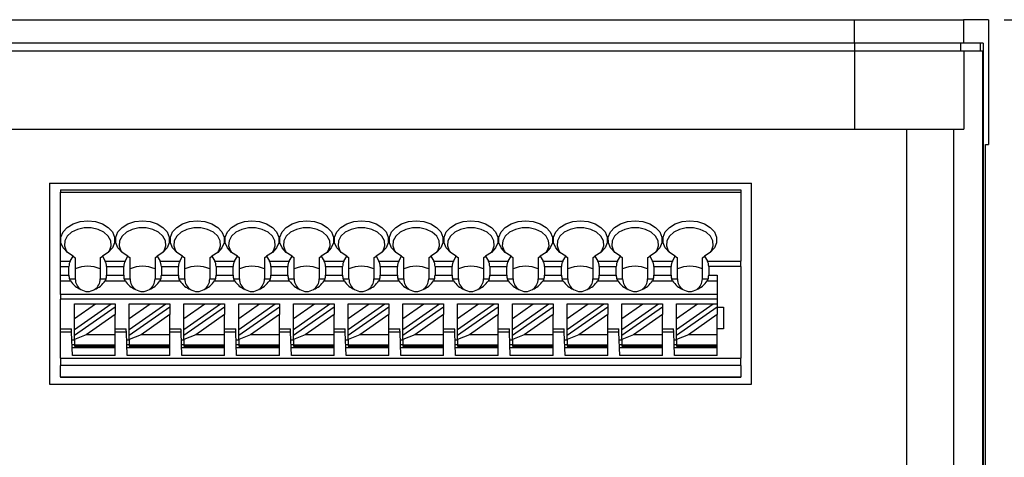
# Model space of a CAD drawing. Header units: millimetres. Extents: x 0 to 297, y 0 to 210.
# Tile 12 of 14: x 196 to 259, y 135 to 163. Entities that reach past the tile are written whole.
import ezdxf

# ---------------------------------------------------------------- set-up
doc = ezdxf.new("R2010")
doc.units = ezdxf.units.MM
doc.header["$PDSIZE"] = -1
doc.styles.get("Standard").update_dxf_attribs({"font": 'txt.shx', "bigfont": 'whgtxt.shx'})
doc.dimstyles.new('ISO-25', dxfattribs={"dimtxt": 2.5, "dimasz": 2.5, "dimexe": 1.25, "dimexo": 0.625, "dimtad": 1, "dimtxsty": 'Standard', "dimcen": 2.5, "dimadec": 0, "dimazin": 0, "dimtfac": 1, "dimtmove": 0, "dimatfit": 3, "dimfxl": 0, "dimarcsym": 0})

# ---------------------------------------------------------------- blocks, each defined once
blk = doc.blocks.new('*D22')
at = {"color": 8, "lineweight": -2}
for p, q in [((259.274, 162.665), (266.812, 162.665)), ((265.812, 160.665), (265.812, 112.665)), ((259.274, 110.665), (266.812, 110.665))]:
    blk.add_line(p, q, dxfattribs=at)
at = {"color": 8}
for points in [[(265.478, 160.665), (266.145, 160.665), (265.812, 162.665)], [(265.478, 112.665), (266.145, 112.665), (265.812, 110.665)]]:
    blk.add_solid(points, dxfattribs=at)
at = {"layer": 'Defpoints', "color": 0}
for p in [(258.274, 162.665), (258.274, 110.665), (265.812, 110.665)]:
    blk.add_point(p, dxfattribs=at)
at = {"color": 3, "insert": (263.812, 136.665), "char_height": 2, "attachment_point": 5, "rotation": 90}
blk.add_mtext('\\A1;52', dxfattribs=at)

msp = doc.modelspace()

# ---------------------------------------------------------------- linework, layer by layer
for p, q in [((190.2744, 162.6653), (249.7036, 162.6653)), ((249.7036, 161.1653), (249.7036, 162.6653)), ((249.7036, 162.6653), (256.6715, 162.6653)), ((256.6715, 162.6653), (256.6715, 161.1653)), ((258.2744, 162.6653), (256.6715, 162.6653)), ((258.2744, 162.6653), (258.2744, 154.6653)), ((249.7036, 161.1653), (190.2744, 161.1653)), ((190.2744, 160.6653), (249.7338, 160.6653)), ((256.6715, 161.1653), (249.7036, 161.1653)), ((249.7036, 161.1653), (249.7036, 160.6653)), ((249.7338, 155.6653), (249.7338, 160.6653)), ((249.7338, 160.6653), (256.7029, 160.6653)), ((256.4724, 161.1653), (256.4724, 160.6653)), ((257.9378, 161.1653), (256.6715, 161.1653)), ((256.7029, 160.6653), (256.7029, 155.6653)), ((256.7029, 160.6653), (257.897, 160.6653)), ((257.7369, 161.1653), (257.7369, 160.6653)), ((257.897, 160.6653), (257.897, 112.6653)), ((257.9378, 161.1653), (257.9378, 112.1653)), ((190.2744, 155.6653), (253.0441, 155.6653)), ((253.0441, 117.6653), (253.0441, 155.6653)), ((253.0441, 155.6653), (256.0308, 155.6653)), ((256.0308, 155.6653), (256.0308, 117.6653)), ((256.0308, 155.6653), (256.7029, 155.6653)), ((258.0821, 119.2653), (258.0821, 154.6653)), ((258.0821, 154.6653), (258.2744, 154.6653)), ((198.2244, 152.2003), (243.1244, 152.2003)), ((198.2244, 152.2003), (198.2244, 139.3303)), ((198.9244, 151.7653), (242.4244, 151.7653)), ((198.9244, 151.7653), (198.9244, 151.6188)), ((242.4244, 151.7653), (242.4244, 151.6188)), ((243.1244, 139.3303), (243.1244, 152.2003)), ((198.9244, 151.6188), (242.4244, 151.6188)), ((198.9244, 147.2117), (198.9244, 151.6188)), ((242.4244, 151.6188), (242.4244, 147.2117)), ((199.5548, 147.2117), (199.7411, 147.5345)), ((199.7411, 147.5345), (199.8744, 147.4212)), ((199.8744, 147.4212), (199.8744, 146.0653)), ((201.4744, 147.4212), (201.6076, 147.5345)), ((201.4744, 147.4212), (201.4744, 146.0653)), ((201.6076, 147.5345), (201.794, 147.2117)), ((203.0548, 147.2117), (203.2411, 147.5345)), ((203.2411, 147.5345), (203.3744, 147.4212)), ((203.3744, 146.0653), (203.3744, 147.4212)), ((204.9744, 147.4212), (205.1076, 147.5345)), ((204.9744, 147.4212), (204.9744, 146.0653)), ((205.1076, 147.5345), (205.294, 147.2117)), ((206.5548, 147.2117), (206.7411, 147.5345)), ((206.7411, 147.5345), (206.8744, 147.4212)), ((206.8744, 146.0653), (206.8744, 147.4212)), ((208.4744, 147.4212), (208.6076, 147.5345)), ((208.4744, 147.4212), (208.4744, 146.0653)), ((208.6076, 147.5345), (208.794, 147.2117)), ((210.0548, 147.2117), (210.2411, 147.5345)), ((210.2411, 147.5345), (210.3744, 147.4212)), ((210.3744, 146.0653), (210.3744, 147.4212)), ((211.9744, 147.4212), (212.1076, 147.5345)), ((211.9744, 147.4212), (211.9744, 146.0653)), ((212.1076, 147.5345), (212.294, 147.2117)), ((213.5548, 147.2117), (213.7411, 147.5345)), ((213.7411, 147.5345), (213.8744, 147.4212)), ((213.8744, 146.0653), (213.8744, 147.4212)), ((215.4744, 147.4212), (215.6076, 147.5345)), ((215.4744, 147.4212), (215.4744, 146.0653)), ((215.6076, 147.5345), (215.794, 147.2117)), ((217.0548, 147.2117), (217.2411, 147.5345)), ((217.2411, 147.5345), (217.3744, 147.4212)), ((217.3744, 146.0653), (217.3744, 147.4212)), ((218.9744, 147.4212), (219.1076, 147.5345)), ((218.9744, 147.4212), (218.9744, 146.0653)), ((219.1076, 147.5345), (219.294, 147.2117)), ((220.5548, 147.2117), (220.7411, 147.5345)), ((220.7411, 147.5345), (220.8744, 147.4212)), ((220.8744, 146.0653), (220.8744, 147.4212)), ((222.4744, 147.4212), (222.6076, 147.5345)), ((222.4744, 147.4212), (222.4744, 146.0653)), ((222.6076, 147.5345), (222.794, 147.2117)), ((224.0548, 147.2117), (224.2411, 147.5345)), ((224.2411, 147.5345), (224.3744, 147.4212)), ((224.3744, 146.0653), (224.3744, 147.4212)), ((225.9744, 147.4212), (226.1076, 147.5345)), ((225.9744, 147.4212), (225.9744, 146.0653)), ((226.1076, 147.5345), (226.294, 147.2117)), ((227.5548, 147.2117), (227.7411, 147.5345)), ((227.7411, 147.5345), (227.8744, 147.4212)), ((227.8744, 146.0653), (227.8744, 147.4212)), ((229.4744, 147.4212), (229.6076, 147.5345)), ((229.4744, 147.4212), (229.4744, 146.0653)), ((229.6076, 147.5345), (229.794, 147.2117)), ((231.0548, 147.2117), (231.2411, 147.5345)), ((231.2411, 147.5345), (231.3744, 147.4212)), ((231.3744, 146.0653), (231.3744, 147.4212)), ((232.9744, 147.4212), (233.1076, 147.5345)), ((232.9744, 147.4212), (232.9744, 146.0653)), ((233.1076, 147.5345), (233.294, 147.2117)), ((234.5548, 147.2117), (234.7411, 147.5345)), ((234.7411, 147.5345), (234.8744, 147.4212)), ((234.8744, 146.0653), (234.8744, 147.4212)), ((236.4744, 147.4212), (236.6076, 147.5345)), ((236.4744, 147.4212), (236.4744, 146.0653)), ((236.6076, 147.5345), (236.794, 147.2117)), ((238.0548, 147.2117), (238.2411, 147.5345)), ((238.2411, 147.5345), (238.3744, 147.4212)), ((238.3744, 146.0653), (238.3744, 147.4212)), ((239.9744, 147.4212), (240.1076, 147.5345)), ((239.9744, 146.0653), (239.9744, 147.4212)), ((240.1076, 147.5345), (240.294, 147.2117)), ((198.9244, 147.2117), (199.5548, 147.2117)), ((198.9244, 146.8582), (198.9244, 147.2117)), ((198.9244, 146.8582), (199.4702, 146.8582)), ((198.9244, 146.3042), (198.9244, 146.8582)), ((199.4702, 146.3042), (199.4702, 146.8582)), ((201.794, 147.2117), (203.0548, 147.2117)), ((201.8785, 146.8582), (201.8785, 146.3042)), ((201.8785, 146.8582), (202.9702, 146.8582)), ((202.9702, 146.3042), (202.9702, 146.8582)), ((205.294, 147.2117), (206.5548, 147.2117)), ((205.3785, 146.8582), (205.3785, 146.3042)), ((205.3785, 146.8582), (206.4702, 146.8582)), ((206.4702, 146.3042), (206.4702, 146.8582)), ((208.794, 147.2117), (210.0548, 147.2117)), ((208.8785, 146.8582), (208.8785, 146.3042)), ((208.8785, 146.8582), (209.9702, 146.8582)), ((209.9702, 146.3042), (209.9702, 146.8582)), ((212.294, 147.2117), (213.5548, 147.2117)), ((212.3785, 146.8582), (212.3785, 146.3042)), ((212.3785, 146.8582), (213.4702, 146.8582)), ((213.4702, 146.3042), (213.4702, 146.8582)), ((215.794, 147.2117), (217.0548, 147.2117)), ((215.8785, 146.8582), (215.8785, 146.3042)), ((215.8785, 146.8582), (216.9702, 146.8582)), ((216.9702, 146.3042), (216.9702, 146.8582)), ((219.294, 147.2117), (220.5548, 147.2117)), ((219.3785, 146.8582), (219.3785, 146.3042)), ((219.3785, 146.8582), (220.4702, 146.8582)), ((220.4702, 146.3042), (220.4702, 146.8582)), ((222.794, 147.2117), (224.0548, 147.2117)), ((222.8785, 146.8582), (223.9702, 146.8582)), ((222.8785, 146.8582), (222.8785, 146.3042)), ((223.9702, 146.3042), (223.9702, 146.8582)), ((226.294, 147.2117), (227.5548, 147.2117)), ((226.3785, 146.8582), (226.3785, 146.3042)), ((226.3785, 146.8582), (227.4702, 146.8582)), ((227.4702, 146.3042), (227.4702, 146.8582)), ((229.794, 147.2117), (231.0548, 147.2117)), ((229.8785, 146.8582), (230.9702, 146.8582)), ((229.8785, 146.8582), (229.8785, 146.3042)), ((230.9702, 146.3042), (230.9702, 146.8582)), ((233.294, 147.2117), (234.5548, 147.2117)), ((233.3785, 146.8582), (234.4702, 146.8582)), ((233.3785, 146.8582), (233.3785, 146.3042)), ((234.4702, 146.3042), (234.4702, 146.8582)), ((236.794, 147.2117), (238.0548, 147.2117)), ((236.8785, 146.8582), (236.8785, 146.3042)), ((236.8785, 146.8582), (237.9702, 146.8582)), ((237.9702, 146.3042), (237.9702, 146.8582)), ((240.294, 147.2117), (242.4244, 147.2117)), ((240.3785, 146.8582), (240.3785, 146.3042)), ((242.4244, 146.8582), (240.3785, 146.8582)), ((242.4244, 146.8582), (242.4244, 147.2117)), ((242.4244, 146.8582), (242.4244, 140.9889)), ((198.9244, 146.3042), (199.4702, 146.3042)), ((198.9244, 145.9507), (198.9244, 146.3042)), ((201.8785, 146.3042), (202.9702, 146.3042)), ((205.3785, 146.3042), (206.4702, 146.3042)), ((208.8785, 146.3042), (209.9702, 146.3042)), ((212.3785, 146.3042), (213.4702, 146.3042)), ((215.8785, 146.3042), (216.9702, 146.3042)), ((219.3785, 146.3042), (220.4702, 146.3042)), ((222.8785, 146.3042), (223.9702, 146.3042)), ((226.3785, 146.3042), (227.4702, 146.3042)), ((229.8785, 146.3042), (230.9702, 146.3042)), ((233.3785, 146.3042), (234.4702, 146.3042)), ((236.8785, 146.3042), (237.9702, 146.3042)), ((240.3785, 146.3042), (240.9244, 146.3042)), ((240.9244, 146.3042), (240.9244, 144.4653)), ((198.9244, 145.9507), (199.5607, 145.9507)), ((198.9244, 145.0653), (198.9244, 145.9507)), ((199.5607, 145.9507), (199.5053, 146.0653)), ((199.5053, 146.0653), (199.8744, 146.0653)), ((201.4744, 146.0653), (201.8434, 146.0653)), ((201.8434, 146.0653), (201.7881, 145.9507)), ((201.7881, 145.9507), (203.0607, 145.9507)), ((203.0607, 145.9507), (203.0053, 146.0653)), ((203.0053, 146.0653), (203.3744, 146.0653)), ((204.9744, 146.0653), (205.3434, 146.0653)), ((205.3434, 146.0653), (205.2881, 145.9507)), ((205.2881, 145.9507), (206.5606, 145.9507)), ((206.5606, 145.9507), (206.5053, 146.0653)), ((206.5053, 146.0653), (206.8744, 146.0653)), ((208.4744, 146.0653), (208.8434, 146.0653)), ((208.8434, 146.0653), (208.7881, 145.9507)), ((208.7881, 145.9507), (210.0606, 145.9507)), ((210.0053, 146.0653), (210.3744, 146.0653)), ((210.0606, 145.9507), (210.0053, 146.0653)), ((211.9744, 146.0653), (212.3434, 146.0653)), ((212.3434, 146.0653), (212.2881, 145.9507)), ((212.2881, 145.9507), (213.5606, 145.9507)), ((213.5606, 145.9507), (213.5053, 146.0653)), ((213.5053, 146.0653), (213.8744, 146.0653)), ((215.4744, 146.0653), (215.8434, 146.0653)), ((215.8434, 146.0653), (215.7881, 145.9507)), ((215.7881, 145.9507), (217.0606, 145.9507)), ((217.0606, 145.9507), (217.0053, 146.0653)), ((217.0053, 146.0653), (217.3744, 146.0653)), ((218.9744, 146.0653), (219.3434, 146.0653)), ((219.3434, 146.0653), (219.2881, 145.9507)), ((219.2881, 145.9507), (220.5607, 145.9507)), ((220.5607, 145.9507), (220.5053, 146.0653)), ((220.5053, 146.0653), (220.8744, 146.0653)), ((222.4744, 146.0653), (222.8434, 146.0653)), ((222.8434, 146.0653), (222.7881, 145.9507)), ((222.7881, 145.9507), (224.0607, 145.9507)), ((224.0607, 145.9507), (224.0053, 146.0653)), ((224.0053, 146.0653), (224.3744, 146.0653)), ((225.9744, 146.0653), (226.3434, 146.0653)), ((226.3434, 146.0653), (226.2881, 145.9507)), ((226.2881, 145.9507), (227.5606, 145.9507)), ((227.5053, 146.0653), (227.8744, 146.0653)), ((227.5606, 145.9507), (227.5053, 146.0653)), ((229.4744, 146.0653), (229.8434, 146.0653)), ((229.8434, 146.0653), (229.7881, 145.9507)), ((229.7881, 145.9507), (231.0606, 145.9507)), ((231.0606, 145.9507), (231.0053, 146.0653)), ((231.0053, 146.0653), (231.3744, 146.0653)), ((232.9744, 146.0653), (233.3434, 146.0653)), ((233.3434, 146.0653), (233.2881, 145.9507)), ((233.2881, 145.9507), (234.5606, 145.9507)), ((234.5053, 146.0653), (234.8744, 146.0653)), ((234.5606, 145.9507), (234.5053, 146.0653)), ((236.4744, 146.0653), (236.8434, 146.0653)), ((236.8434, 146.0653), (236.7881, 145.9507)), ((236.7881, 145.9507), (238.0606, 145.9507)), ((238.0606, 145.9507), (238.0053, 146.0653)), ((238.0053, 146.0653), (238.3744, 146.0653)), ((239.9744, 146.0653), (240.3434, 146.0653)), ((240.3434, 146.0653), (240.2881, 145.9507)), ((240.2881, 145.9507), (240.9244, 145.9507)), ((240.9244, 145.0653), (198.9244, 145.0653)), ((198.9244, 145.0653), (198.9244, 144.7653)), ((240.9244, 144.7653), (198.9244, 144.7653)), ((198.9244, 142.8653), (198.9244, 144.7653)), ((199.8244, 142.8279), (202.1628, 144.4653)), ((199.8244, 143.5279), (201.1631, 144.4653)), ((199.8244, 144.4653), (201.1631, 144.4653)), ((199.8244, 143.5279), (199.8244, 144.4653)), ((199.8244, 142.4616), (202.4244, 144.2822)), ((201.1631, 144.4653), (202.1628, 144.4653)), ((202.1628, 144.4653), (202.4244, 144.4653)), ((202.4244, 144.4653), (202.4244, 144.2822)), ((202.4244, 144.2822), (202.4244, 143.7888)), ((203.3244, 142.8279), (205.6628, 144.4653)), ((203.3244, 143.5279), (204.6631, 144.4653)), ((203.3244, 143.5279), (203.3244, 144.4653)), ((203.3244, 144.4653), (204.6631, 144.4653)), ((203.3244, 142.4616), (205.9244, 144.2822)), ((204.6631, 144.4653), (205.6628, 144.4653)), ((205.6628, 144.4653), (205.9244, 144.4653)), ((205.9244, 144.4653), (205.9244, 144.2822)), ((205.9244, 144.2822), (205.9244, 143.7888)), ((206.8244, 142.8279), (209.1628, 144.4653)), ((206.8244, 143.5279), (208.1631, 144.4653)), ((206.8244, 144.4653), (208.1631, 144.4653)), ((206.8244, 143.5279), (206.8244, 144.4653)), ((206.8244, 142.4616), (209.4244, 144.2822)), ((208.1631, 144.4653), (209.1628, 144.4653)), ((209.1628, 144.4653), (209.4244, 144.4653)), ((209.4244, 144.4653), (209.4244, 144.2822)), ((209.4244, 144.2822), (209.4244, 143.7888)), ((210.3244, 143.5279), (211.6631, 144.4653)), ((210.3244, 143.5279), (210.3244, 144.4653)), ((210.3244, 144.4653), (211.6631, 144.4653)), ((210.3244, 142.8279), (212.6628, 144.4653)), ((210.3244, 142.4616), (212.9244, 144.2822)), ((211.6631, 144.4653), (212.6628, 144.4653)), ((212.6628, 144.4653), (212.9244, 144.4653)), ((212.9244, 144.4653), (212.9244, 144.2822)), ((212.9244, 144.2822), (212.9244, 143.7888)), ((213.8244, 144.4653), (215.1631, 144.4653)), ((213.8244, 143.5279), (215.1631, 144.4653)), ((213.8244, 143.5279), (213.8244, 144.4653)), ((213.8244, 142.8279), (216.1628, 144.4653)), ((213.8244, 142.4616), (216.4244, 144.2822)), ((215.1631, 144.4653), (216.1628, 144.4653)), ((216.1628, 144.4653), (216.4244, 144.4653)), ((216.4244, 144.4653), (216.4244, 144.2822)), ((216.4244, 144.2822), (216.4244, 143.7888)), ((217.3244, 142.8279), (219.6628, 144.4653)), ((217.3244, 143.5279), (218.6631, 144.4653)), ((217.3244, 143.5279), (217.3244, 144.4653)), ((217.3244, 144.4653), (218.6631, 144.4653)), ((217.3244, 142.4616), (219.9244, 144.2822)), ((218.6631, 144.4653), (219.6628, 144.4653)), ((219.6628, 144.4653), (219.9244, 144.4653)), ((219.9244, 144.4653), (219.9244, 144.2822)), ((219.9244, 144.2822), (219.9244, 143.7888)), ((220.8244, 142.8279), (223.1628, 144.4653)), ((220.8244, 143.5279), (222.1631, 144.4653)), ((220.8244, 143.5279), (220.8244, 144.4653)), ((220.8244, 144.4653), (222.1631, 144.4653)), ((220.8244, 142.4616), (223.4244, 144.2822)), ((222.1631, 144.4653), (223.1628, 144.4653)), ((223.1628, 144.4653), (223.4244, 144.4653)), ((223.4244, 144.4653), (223.4244, 144.2822)), ((223.4244, 144.2822), (223.4244, 143.7888)), ((224.3244, 144.4653), (225.6631, 144.4653)), ((224.3244, 143.5279), (225.6631, 144.4653)), ((224.3244, 143.5279), (224.3244, 144.4653)), ((224.3244, 142.8279), (226.6628, 144.4653)), ((224.3244, 142.4616), (226.9244, 144.2822)), ((225.6631, 144.4653), (226.6628, 144.4653)), ((226.6628, 144.4653), (226.9244, 144.4653)), ((226.9244, 144.4653), (226.9244, 144.2822)), ((226.9244, 144.2822), (226.9244, 143.7888)), ((227.8244, 142.8279), (230.1628, 144.4653)), ((227.8244, 143.5279), (229.1631, 144.4653)), ((227.8244, 143.5279), (227.8244, 144.4653)), ((227.8244, 144.4653), (229.1631, 144.4653)), ((227.8244, 142.4616), (230.4244, 144.2822)), ((229.1631, 144.4653), (230.1628, 144.4653)), ((230.1628, 144.4653), (230.4244, 144.4653)), ((230.4244, 144.4653), (230.4244, 144.2822)), ((230.4244, 144.2822), (230.4244, 143.7888)), ((231.3244, 144.4653), (232.6631, 144.4653)), ((231.3244, 143.5279), (232.6631, 144.4653)), ((231.3244, 143.5279), (231.3244, 144.4653)), ((231.3244, 142.8279), (233.6628, 144.4653)), ((231.3244, 142.4616), (233.9244, 144.2822)), ((232.6631, 144.4653), (233.6628, 144.4653)), ((233.6628, 144.4653), (233.9244, 144.4653)), ((233.9244, 144.4653), (233.9244, 144.2822)), ((233.9244, 144.2822), (233.9244, 143.7888)), ((234.8244, 144.4653), (236.1631, 144.4653)), ((234.8244, 143.5279), (236.1631, 144.4653)), ((234.8244, 143.5279), (234.8244, 144.4653)), ((234.8244, 142.8279), (237.1628, 144.4653)), ((234.8244, 142.4616), (237.4244, 144.2822)), ((236.1631, 144.4653), (237.1628, 144.4653)), ((237.1628, 144.4653), (237.4244, 144.4653)), ((237.4244, 144.4653), (237.4244, 144.2822)), ((237.4244, 144.2822), (237.4244, 143.7888)), ((238.3244, 143.5279), (239.6631, 144.4653)), ((238.3244, 143.5279), (238.3244, 144.4653)), ((238.3244, 144.4653), (239.6631, 144.4653)), ((238.3244, 142.8279), (240.6628, 144.4653)), ((238.3244, 142.4616), (240.9244, 144.2822)), ((239.6631, 144.4653), (240.6628, 144.4653)), ((240.6628, 144.4653), (240.9244, 144.4653)), ((240.9244, 144.4653), (240.9244, 144.2822)), ((240.9244, 144.2822), (240.9244, 143.7888)), ((240.9244, 144.2653), (241.3244, 144.2653)), ((241.3244, 144.2653), (241.3244, 142.8653)), ((202.4244, 143.7888), (200.5798, 142.4972)), ((202.4244, 142.4972), (202.4244, 143.7888)), ((205.9244, 143.7888), (204.0798, 142.4972)), ((205.9244, 142.4972), (205.9244, 143.7888)), ((209.4244, 143.7888), (207.5798, 142.4972)), ((209.4244, 142.4972), (209.4244, 143.7888)), ((212.9244, 143.7888), (211.0798, 142.4972)), ((212.9244, 142.4972), (212.9244, 143.7888)), ((216.4244, 143.7888), (214.5798, 142.4972)), ((216.4244, 142.4972), (216.4244, 143.7888)), ((219.9244, 143.7888), (218.0798, 142.4972)), ((219.9244, 142.4972), (219.9244, 143.7888)), ((223.4244, 143.7888), (221.5798, 142.4972)), ((223.4244, 142.4972), (223.4244, 143.7888)), ((226.9244, 143.7888), (225.0798, 142.4972)), ((226.9244, 142.4972), (226.9244, 143.7888)), ((230.4244, 143.7888), (228.5798, 142.4972)), ((230.4244, 142.4972), (230.4244, 143.7888)), ((233.9244, 143.7888), (232.0798, 142.4972)), ((233.9244, 142.4972), (233.9244, 143.7888)), ((237.4244, 143.7888), (235.5798, 142.4972)), ((237.4244, 142.4972), (237.4244, 143.7888)), ((240.9244, 143.7888), (239.0798, 142.4972)), ((240.9244, 142.4972), (240.9244, 143.7888)), ((199.8244, 142.8279), (199.8244, 143.5279)), ((203.3244, 142.8279), (203.3244, 143.5279)), ((206.8244, 142.8279), (206.8244, 143.5279)), ((210.3244, 142.8279), (210.3244, 143.5279)), ((213.8244, 142.8279), (213.8244, 143.5279)), ((217.3244, 142.8279), (217.3244, 143.5279)), ((220.8244, 142.8279), (220.8244, 143.5279)), ((224.3244, 142.8279), (224.3244, 143.5279)), ((227.8244, 142.8279), (227.8244, 143.5279)), ((231.3244, 142.8279), (231.3244, 143.5279)), ((234.8244, 142.8279), (234.8244, 143.5279)), ((238.3244, 142.8279), (238.3244, 143.5279)), ((198.9244, 142.8653), (199.6344, 142.8653)), ((198.9244, 142.6653), (198.9244, 142.8653)), ((198.9244, 140.9889), (198.9244, 142.6653)), ((199.6413, 142.6653), (198.9244, 142.6653)), ((199.6937, 141.1653), (199.6413, 142.6653)), ((199.8244, 142.4616), (199.8244, 142.8279)), ((200.5798, 142.4972), (199.8244, 142.1869)), ((199.8244, 142.1869), (199.8244, 142.4616)), ((202.4244, 142.4972), (200.5798, 142.4972)), ((202.4244, 142.8653), (203.1344, 142.8653)), ((203.1413, 142.6653), (202.4244, 142.6653)), ((202.4244, 141.8239), (202.4244, 142.4972)), ((203.1937, 141.1653), (203.1413, 142.6653)), ((203.3244, 142.4616), (203.3244, 142.8279)), ((204.0798, 142.4972), (203.3244, 142.1869)), ((203.3244, 142.1869), (203.3244, 142.4616)), ((205.9244, 142.4972), (204.0798, 142.4972)), ((205.9244, 142.8653), (206.6344, 142.8653)), ((206.6413, 142.6653), (205.9244, 142.6653)), ((205.9244, 141.8239), (205.9244, 142.4972)), ((206.6937, 141.1653), (206.6413, 142.6653)), ((206.8244, 142.4616), (206.8244, 142.8279)), ((207.5798, 142.4972), (206.8244, 142.1869)), ((206.8244, 142.1869), (206.8244, 142.4616)), ((209.4244, 142.4972), (207.5798, 142.4972)), ((209.4244, 142.8653), (210.1344, 142.8653)), ((210.1413, 142.6653), (209.4244, 142.6653)), ((209.4244, 141.8239), (209.4244, 142.4972)), ((210.1937, 141.1653), (210.1413, 142.6653)), ((210.3244, 142.4616), (210.3244, 142.8279)), ((211.0798, 142.4972), (210.3244, 142.1869)), ((210.3244, 142.1869), (210.3244, 142.4616)), ((212.9244, 142.4972), (211.0798, 142.4972)), ((212.9244, 142.8653), (213.6344, 142.8653)), ((213.6413, 142.6653), (212.9244, 142.6653)), ((212.9244, 141.8239), (212.9244, 142.4972)), ((213.6937, 141.1653), (213.6413, 142.6653)), ((213.8244, 142.4616), (213.8244, 142.8279)), ((214.5798, 142.4972), (213.8244, 142.1869)), ((213.8244, 142.1869), (213.8244, 142.4616)), ((216.4244, 142.4972), (214.5798, 142.4972)), ((216.4244, 142.8653), (217.1344, 142.8653)), ((217.1413, 142.6653), (216.4244, 142.6653)), ((216.4244, 141.8239), (216.4244, 142.4972)), ((217.1937, 141.1653), (217.1413, 142.6653)), ((217.3244, 142.4616), (217.3244, 142.8279)), ((218.0798, 142.4972), (217.3244, 142.1869)), ((217.3244, 142.1869), (217.3244, 142.4616)), ((219.9244, 142.4972), (218.0798, 142.4972)), ((219.9244, 142.8653), (220.6344, 142.8653)), ((220.6413, 142.6653), (219.9244, 142.6653)), ((219.9244, 141.8239), (219.9244, 142.4972)), ((220.6937, 141.1653), (220.6413, 142.6653)), ((220.8244, 142.4616), (220.8244, 142.8279)), ((221.5798, 142.4972), (220.8244, 142.1869)), ((220.8244, 142.1869), (220.8244, 142.4616)), ((223.4244, 142.4972), (221.5798, 142.4972)), ((223.4244, 142.8653), (224.1344, 142.8653)), ((224.1413, 142.6653), (223.4244, 142.6653)), ((223.4244, 141.8239), (223.4244, 142.4972)), ((224.1937, 141.1653), (224.1413, 142.6653)), ((224.3244, 142.4616), (224.3244, 142.8279)), ((225.0798, 142.4972), (224.3244, 142.1869)), ((224.3244, 142.1869), (224.3244, 142.4616)), ((226.9244, 142.4972), (225.0798, 142.4972)), ((226.9244, 142.8653), (227.6344, 142.8653)), ((227.6413, 142.6653), (226.9244, 142.6653)), ((226.9244, 141.8239), (226.9244, 142.4972)), ((227.6937, 141.1653), (227.6413, 142.6653)), ((227.8244, 142.4616), (227.8244, 142.8279)), ((228.5798, 142.4972), (227.8244, 142.1869)), ((227.8244, 142.1869), (227.8244, 142.4616)), ((230.4244, 142.4972), (228.5798, 142.4972)), ((230.4244, 142.8653), (231.1344, 142.8653)), ((231.1413, 142.6653), (230.4244, 142.6653)), ((230.4244, 141.8239), (230.4244, 142.4972)), ((231.1937, 141.1653), (231.1413, 142.6653)), ((231.3244, 142.4616), (231.3244, 142.8279)), ((232.0798, 142.4972), (231.3244, 142.1869)), ((231.3244, 142.1869), (231.3244, 142.4616)), ((233.9244, 142.4972), (232.0798, 142.4972)), ((233.9244, 142.8653), (234.6344, 142.8653)), ((234.6413, 142.6653), (233.9244, 142.6653)), ((233.9244, 141.8239), (233.9244, 142.4972)), ((234.6937, 141.1653), (234.6413, 142.6653)), ((234.8244, 142.4616), (234.8244, 142.8279)), ((235.5798, 142.4972), (234.8244, 142.1869)), ((234.8244, 142.1869), (234.8244, 142.4616)), ((237.4244, 142.4972), (235.5798, 142.4972)), ((237.4244, 142.8653), (238.1344, 142.8653)), ((238.1413, 142.6653), (237.4244, 142.6653)), ((237.4244, 141.8239), (237.4244, 142.4972)), ((238.1937, 141.1653), (238.1413, 142.6653)), ((238.3244, 142.4616), (238.3244, 142.8279)), ((239.0798, 142.4972), (238.3244, 142.1869)), ((238.3244, 142.1869), (238.3244, 142.4616)), ((240.9244, 142.4972), (239.0798, 142.4972)), ((241.3244, 142.8653), (240.9244, 142.8653)), ((240.9244, 141.8239), (240.9244, 142.4972)), ((199.6588, 142.1653), (199.8244, 142.1653)), ((199.6693, 141.8653), (199.8244, 141.8653)), ((202.4244, 141.6653), (199.6763, 141.6653)), ((199.8244, 142.1869), (199.8244, 141.8239)), ((202.4244, 141.8239), (199.8244, 141.8239)), ((199.8244, 141.8239), (199.8244, 141.7653)), ((199.8244, 141.7653), (202.4244, 141.7653)), ((202.4244, 141.7653), (202.4244, 141.8239)), ((202.4244, 141.1653), (202.4244, 141.7653)), ((203.1588, 142.1653), (203.3244, 142.1653)), ((203.1693, 141.8653), (203.3244, 141.8653)), ((205.9244, 141.6653), (203.1763, 141.6653)), ((203.3244, 142.1869), (203.3244, 141.8239)), ((205.9244, 141.8239), (203.3244, 141.8239)), ((203.3244, 141.8239), (203.3244, 141.7653)), ((203.3244, 141.7653), (205.9244, 141.7653)), ((205.9244, 141.7653), (205.9244, 141.8239)), ((205.9244, 141.1653), (205.9244, 141.7653)), ((206.6588, 142.1653), (206.8244, 142.1653)), ((206.6693, 141.8653), (206.8244, 141.8653)), ((209.4244, 141.6653), (206.6763, 141.6653)), ((206.8244, 142.1869), (206.8244, 141.8239)), ((209.4244, 141.8239), (206.8244, 141.8239)), ((206.8244, 141.8239), (206.8244, 141.7653)), ((206.8244, 141.7653), (209.4244, 141.7653)), ((209.4244, 141.7653), (209.4244, 141.8239)), ((209.4244, 141.1653), (209.4244, 141.7653)), ((210.1588, 142.1653), (210.3244, 142.1653)), ((210.1693, 141.8653), (210.3244, 141.8653)), ((212.9244, 141.6653), (210.1763, 141.6653)), ((210.3244, 142.1869), (210.3244, 141.8239)), ((212.9244, 141.8239), (210.3244, 141.8239)), ((210.3244, 141.8239), (210.3244, 141.7653)), ((210.3244, 141.7653), (212.9244, 141.7653)), ((212.9244, 141.7653), (212.9244, 141.8239)), ((212.9244, 141.1653), (212.9244, 141.7653)), ((213.6588, 142.1653), (213.8244, 142.1653)), ((213.6693, 141.8653), (213.8244, 141.8653)), ((216.4244, 141.6653), (213.6763, 141.6653)), ((213.8244, 142.1869), (213.8244, 141.8239)), ((216.4244, 141.8239), (213.8244, 141.8239)), ((213.8244, 141.8239), (213.8244, 141.7653)), ((213.8244, 141.7653), (216.4244, 141.7653)), ((216.4244, 141.7653), (216.4244, 141.8239)), ((216.4244, 141.1653), (216.4244, 141.7653)), ((217.1588, 142.1653), (217.3244, 142.1653)), ((217.1693, 141.8653), (217.3244, 141.8653)), ((219.9244, 141.6653), (217.1763, 141.6653)), ((217.3244, 142.1869), (217.3244, 141.8239)), ((219.9244, 141.8239), (217.3244, 141.8239)), ((217.3244, 141.8239), (217.3244, 141.7653)), ((217.3244, 141.7653), (219.9244, 141.7653)), ((219.9244, 141.7653), (219.9244, 141.8239)), ((219.9244, 141.1653), (219.9244, 141.7653)), ((220.6588, 142.1653), (220.8244, 142.1653)), ((220.6693, 141.8653), (220.8244, 141.8653)), ((223.4244, 141.6653), (220.6763, 141.6653)), ((220.8244, 142.1869), (220.8244, 141.8239)), ((223.4244, 141.8239), (220.8244, 141.8239)), ((220.8244, 141.8239), (220.8244, 141.7653)), ((220.8244, 141.7653), (223.4244, 141.7653)), ((223.4244, 141.7653), (223.4244, 141.8239)), ((223.4244, 141.1653), (223.4244, 141.7653)), ((224.1588, 142.1653), (224.3244, 142.1653)), ((224.1693, 141.8653), (224.3244, 141.8653)), ((226.9244, 141.6653), (224.1763, 141.6653)), ((224.3244, 142.1869), (224.3244, 141.8239)), ((226.9244, 141.8239), (224.3244, 141.8239)), ((224.3244, 141.8239), (224.3244, 141.7653)), ((224.3244, 141.7653), (226.9244, 141.7653)), ((226.9244, 141.7653), (226.9244, 141.8239)), ((226.9244, 141.1653), (226.9244, 141.7653)), ((227.6588, 142.1653), (227.8244, 142.1653)), ((227.6693, 141.8653), (227.8244, 141.8653)), ((230.4244, 141.6653), (227.6763, 141.6653)), ((227.8244, 142.1869), (227.8244, 141.8239)), ((230.4244, 141.8239), (227.8244, 141.8239)), ((227.8244, 141.8239), (227.8244, 141.7653)), ((227.8244, 141.7653), (230.4244, 141.7653)), ((230.4244, 141.7653), (230.4244, 141.8239)), ((230.4244, 141.1653), (230.4244, 141.7653)), ((231.1588, 142.1653), (231.3244, 142.1653)), ((231.1693, 141.8653), (231.3244, 141.8653)), ((233.9244, 141.6653), (231.1763, 141.6653)), ((231.3244, 142.1869), (231.3244, 141.8239)), ((233.9244, 141.8239), (231.3244, 141.8239)), ((231.3244, 141.8239), (231.3244, 141.7653)), ((231.3244, 141.7653), (233.9244, 141.7653)), ((233.9244, 141.7653), (233.9244, 141.8239)), ((233.9244, 141.1653), (233.9244, 141.7653)), ((234.6588, 142.1653), (234.8244, 142.1653)), ((234.6693, 141.8653), (234.8244, 141.8653)), ((237.4244, 141.6653), (234.6763, 141.6653)), ((234.8244, 142.1869), (234.8244, 141.8239)), ((237.4244, 141.8239), (234.8244, 141.8239)), ((234.8244, 141.8239), (234.8244, 141.7653)), ((234.8244, 141.7653), (237.4244, 141.7653)), ((237.4244, 141.7653), (237.4244, 141.8239)), ((237.4244, 141.1653), (237.4244, 141.7653)), ((238.1588, 142.1653), (238.3244, 142.1653)), ((238.1693, 141.8653), (238.3244, 141.8653)), ((240.9244, 141.6653), (238.1763, 141.6653)), ((238.3244, 142.1869), (238.3244, 141.8239)), ((240.9244, 141.8239), (238.3244, 141.8239)), ((238.3244, 141.8239), (238.3244, 141.7653)), ((238.3244, 141.7653), (240.9244, 141.7653)), ((240.9244, 141.7653), (240.9244, 141.8239)), ((240.9244, 141.1653), (240.9244, 141.7653)), ((202.4244, 141.1653), (199.6937, 141.1653)), ((205.9244, 141.1653), (203.1937, 141.1653)), ((209.4244, 141.1653), (206.6937, 141.1653)), ((212.9244, 141.1653), (210.1937, 141.1653)), ((216.4244, 141.1653), (213.6937, 141.1653)), ((219.9244, 141.1653), (217.1937, 141.1653)), ((223.4244, 141.1653), (220.6937, 141.1653)), ((226.9244, 141.1653), (224.1937, 141.1653)), ((230.4244, 141.1653), (227.6937, 141.1653)), ((233.9244, 141.1653), (231.1937, 141.1653)), ((237.4244, 141.1653), (234.6937, 141.1653)), ((240.9244, 141.1653), (238.1937, 141.1653)), ((198.9244, 140.9889), (242.4244, 140.9889)), ((198.9244, 140.9889), (198.9244, 140.5191)), ((242.4244, 140.5191), (198.9244, 140.5191)), ((198.9244, 139.7954), (198.9244, 140.5191)), ((242.4244, 140.5191), (242.4244, 140.9889)), ((242.4244, 140.5191), (242.4244, 139.7954)), ((198.9244, 139.7954), (242.4244, 139.7954)), ((198.9244, 139.7954), (198.9244, 139.7653)), ((242.4244, 139.7653), (242.4244, 139.7954)), ((198.2244, 139.3303), (243.1244, 139.3303)), ((242.4244, 139.7653), (198.9244, 139.7653))]:
    msp.add_line(p, q)
at = {"flags": 128}
for points in [[(199.7411, 147.5345), (199.368, 147.7623), (199.1008, 148.0553), (198.9613, 148.3897), (198.9608, 148.7383), (199.0993, 149.0729), (199.3655, 149.3663), (199.738, 149.5947), (200.1864, 149.7396), (200.6744, 149.7892), (201.1623, 149.7396), (201.6107, 149.5947), (201.9832, 149.3663), (202.2494, 149.0729), (202.3879, 148.7383), (202.3874, 148.3897), (202.2479, 148.0553), (201.9808, 147.7623), (201.6076, 147.5345)], [(201.9832, 147.7643), (202.0551, 147.868), (202.1672, 148.1787), (202.1428, 148.4988), (201.9843, 148.7991), (201.7062, 149.0523), (201.3337, 149.2351), (200.9011, 149.3309), (200.4477, 149.3309), (200.015, 149.2351), (199.6426, 149.0523), (199.3644, 148.7991), (199.2059, 148.4988), (199.1816, 148.1787), (199.2936, 147.868), (199.3655, 147.7643)], [(203.2411, 147.5345), (202.868, 147.7623), (202.6008, 148.0553), (202.4613, 148.3897), (202.4608, 148.7383), (202.5993, 149.0729), (202.8655, 149.3663), (203.238, 149.5947), (203.6864, 149.7396), (204.1744, 149.7892), (204.6623, 149.7396), (205.1107, 149.5947), (205.4832, 149.3663), (205.7494, 149.0729), (205.8879, 148.7383), (205.8874, 148.3897), (205.7479, 148.0553), (205.4808, 147.7623), (205.1076, 147.5345)], [(205.4832, 147.7643), (205.5551, 147.868), (205.6672, 148.1787), (205.6428, 148.4988), (205.4843, 148.7991), (205.2062, 149.0523), (204.8337, 149.2351), (204.4011, 149.3309), (203.9477, 149.3309), (203.515, 149.2351), (203.1426, 149.0523), (202.8644, 148.7991), (202.7059, 148.4988), (202.6816, 148.1787), (202.7936, 147.868), (202.8655, 147.7643)], [(206.7411, 147.5345), (206.368, 147.7623), (206.1008, 148.0553), (205.9613, 148.3897), (205.9608, 148.7383), (206.0993, 149.0729), (206.3655, 149.3663), (206.738, 149.5947), (207.1864, 149.7396), (207.6744, 149.7892), (208.1623, 149.7396), (208.6107, 149.5947), (208.9832, 149.3663), (209.2494, 149.0729), (209.3879, 148.7383), (209.3874, 148.3897), (209.2479, 148.0553), (208.9808, 147.7623), (208.6076, 147.5345)], [(208.9832, 147.7643), (209.0551, 147.868), (209.1672, 148.1787), (209.1428, 148.4988), (208.9843, 148.7991), (208.7062, 149.0523), (208.3337, 149.2351), (207.9011, 149.3309), (207.4477, 149.3309), (207.015, 149.2351), (206.6426, 149.0523), (206.3644, 148.7991), (206.2059, 148.4988), (206.1816, 148.1787), (206.2936, 147.868), (206.3655, 147.7643)], [(210.2411, 147.5345), (209.868, 147.7623), (209.6008, 148.0553), (209.4613, 148.3897), (209.4608, 148.7383), (209.5993, 149.0729), (209.8655, 149.3663), (210.238, 149.5947), (210.6864, 149.7396), (211.1744, 149.7892), (211.6623, 149.7396), (212.1107, 149.5947), (212.4832, 149.3663), (212.7494, 149.0729), (212.8879, 148.7383), (212.8874, 148.3897), (212.7479, 148.0553), (212.4808, 147.7623), (212.1076, 147.5345)], [(212.4832, 147.7643), (212.5551, 147.868), (212.6672, 148.1787), (212.6428, 148.4988), (212.4843, 148.7991), (212.2062, 149.0523), (211.8337, 149.2351), (211.4011, 149.3309), (210.9477, 149.3309), (210.515, 149.2351), (210.1426, 149.0523), (209.8644, 148.7991), (209.7059, 148.4988), (209.6816, 148.1787), (209.7936, 147.868), (209.8655, 147.7643)], [(213.7411, 147.5345), (213.368, 147.7623), (213.1008, 148.0553), (212.9613, 148.3897), (212.9608, 148.7383), (213.0993, 149.0729), (213.3655, 149.3663), (213.738, 149.5947), (214.1864, 149.7396), (214.6744, 149.7892), (215.1623, 149.7396), (215.6107, 149.5947), (215.9832, 149.3663), (216.2494, 149.0729), (216.3879, 148.7383), (216.3874, 148.3897), (216.2479, 148.0553), (215.9808, 147.7623), (215.6076, 147.5345)], [(215.9832, 147.7643), (216.0551, 147.868), (216.1672, 148.1787), (216.1428, 148.4988), (215.9843, 148.7991), (215.7062, 149.0523), (215.3337, 149.2351), (214.9011, 149.3309), (214.4477, 149.3309), (214.015, 149.2351), (213.6426, 149.0523), (213.3644, 148.7991), (213.2059, 148.4988), (213.1816, 148.1787), (213.2936, 147.868), (213.3655, 147.7643)], [(217.2411, 147.5345), (216.868, 147.7623), (216.6008, 148.0553), (216.4613, 148.3897), (216.4608, 148.7383), (216.5993, 149.0729), (216.8655, 149.3663), (217.238, 149.5947), (217.6864, 149.7396), (218.1744, 149.7892), (218.6623, 149.7396), (219.1107, 149.5947), (219.4832, 149.3663), (219.7494, 149.0729), (219.8879, 148.7383), (219.8874, 148.3897), (219.7479, 148.0553), (219.4808, 147.7623), (219.1076, 147.5345)], [(219.4832, 147.7643), (219.5551, 147.868), (219.6672, 148.1787), (219.6428, 148.4988), (219.4843, 148.7991), (219.2062, 149.0523), (218.8337, 149.2351), (218.4011, 149.3309), (217.9477, 149.3309), (217.515, 149.2351), (217.1426, 149.0523), (216.8644, 148.7991), (216.7059, 148.4988), (216.6816, 148.1787), (216.7936, 147.868), (216.8655, 147.7643)], [(220.7411, 147.5345), (220.368, 147.7623), (220.1008, 148.0553), (219.9613, 148.3897), (219.9608, 148.7383), (220.0993, 149.0729), (220.3655, 149.3663), (220.738, 149.5947), (221.1864, 149.7396), (221.6744, 149.7892), (222.1623, 149.7396), (222.6107, 149.5947), (222.9832, 149.3663), (223.2494, 149.0729), (223.3879, 148.7383), (223.3874, 148.3897), (223.2479, 148.0553), (222.9808, 147.7623), (222.6076, 147.5345)], [(222.9832, 147.7643), (223.0551, 147.868), (223.1672, 148.1787), (223.1428, 148.4988), (222.9843, 148.7991), (222.7062, 149.0523), (222.3337, 149.2351), (221.9011, 149.3309), (221.4477, 149.3309), (221.015, 149.2351), (220.6426, 149.0523), (220.3644, 148.7991), (220.2059, 148.4988), (220.1816, 148.1787), (220.2936, 147.868), (220.3655, 147.7643)], [(224.2411, 147.5345), (223.868, 147.7623), (223.6008, 148.0553), (223.4613, 148.3897), (223.4608, 148.7383), (223.5993, 149.0729), (223.8655, 149.3663), (224.238, 149.5947), (224.6864, 149.7396), (225.1744, 149.7892), (225.6623, 149.7396), (226.1107, 149.5947), (226.4832, 149.3663), (226.7494, 149.0729), (226.8879, 148.7383), (226.8874, 148.3897), (226.7479, 148.0553), (226.4808, 147.7623), (226.1076, 147.5345)], [(226.4832, 147.7643), (226.5551, 147.868), (226.6672, 148.1787), (226.6428, 148.4988), (226.4843, 148.7991), (226.2062, 149.0523), (225.8337, 149.2351), (225.4011, 149.3309), (224.9477, 149.3309), (224.515, 149.2351), (224.1426, 149.0523), (223.8644, 148.7991), (223.7059, 148.4988), (223.6816, 148.1787), (223.7936, 147.868), (223.8655, 147.7643)], [(227.7411, 147.5345), (227.368, 147.7623), (227.1008, 148.0553), (226.9613, 148.3897), (226.9608, 148.7383), (227.0993, 149.0729), (227.3655, 149.3663), (227.738, 149.5947), (228.1864, 149.7396), (228.6744, 149.7892), (229.1623, 149.7396), (229.6107, 149.5947), (229.9832, 149.3663), (230.2494, 149.0729), (230.3879, 148.7383), (230.3874, 148.3897), (230.2479, 148.0553), (229.9808, 147.7623), (229.6076, 147.5345)], [(229.9832, 147.7643), (230.0551, 147.868), (230.1672, 148.1787), (230.1428, 148.4988), (229.9843, 148.7991), (229.7062, 149.0523), (229.3337, 149.2351), (228.9011, 149.3309), (228.4477, 149.3309), (228.015, 149.2351), (227.6426, 149.0523), (227.3644, 148.7991), (227.2059, 148.4988), (227.1816, 148.1787), (227.2936, 147.868), (227.3655, 147.7643)], [(231.2411, 147.5345), (230.868, 147.7623), (230.6008, 148.0553), (230.4613, 148.3897), (230.4608, 148.7383), (230.5993, 149.0729), (230.8655, 149.3663), (231.238, 149.5947), (231.6864, 149.7396), (232.1744, 149.7892), (232.6623, 149.7396), (233.1107, 149.5947), (233.4832, 149.3663), (233.7494, 149.0729), (233.8879, 148.7383), (233.8874, 148.3897), (233.7479, 148.0553), (233.4808, 147.7623), (233.1076, 147.5345)], [(233.4832, 147.7643), (233.5551, 147.868), (233.6672, 148.1787), (233.6428, 148.4988), (233.4843, 148.7991), (233.2062, 149.0523), (232.8337, 149.2351), (232.4011, 149.3309), (231.9477, 149.3309), (231.515, 149.2351), (231.1426, 149.0523), (230.8644, 148.7991), (230.7059, 148.4988), (230.6816, 148.1787), (230.7936, 147.868), (230.8655, 147.7643)], [(234.7411, 147.5345), (234.368, 147.7623), (234.1008, 148.0553), (233.9613, 148.3897), (233.9608, 148.7383), (234.0993, 149.0729), (234.3655, 149.3663), (234.738, 149.5947), (235.1864, 149.7396), (235.6744, 149.7892), (236.1623, 149.7396), (236.6107, 149.5947), (236.9832, 149.3663), (237.2494, 149.0729), (237.3879, 148.7383), (237.3874, 148.3897), (237.2479, 148.0553), (236.9808, 147.7623), (236.6076, 147.5345)], [(236.9832, 147.7643), (237.0551, 147.868), (237.1672, 148.1787), (237.1428, 148.4988), (236.9843, 148.7991), (236.7062, 149.0523), (236.3337, 149.2351), (235.9011, 149.3309), (235.4477, 149.3309), (235.015, 149.2351), (234.6426, 149.0523), (234.3644, 148.7991), (234.2059, 148.4988), (234.1816, 148.1787), (234.2936, 147.868), (234.3655, 147.7643)], [(238.2411, 147.5345), (237.868, 147.7623), (237.6008, 148.0553), (237.4613, 148.3897), (237.4608, 148.7383), (237.5993, 149.0729), (237.8655, 149.3663), (238.238, 149.5947), (238.6864, 149.7396), (239.1744, 149.7892), (239.6623, 149.7396), (240.1107, 149.5947), (240.4832, 149.3663), (240.7494, 149.0729), (240.8879, 148.7383), (240.8874, 148.3897), (240.7479, 148.0553), (240.4808, 147.7623), (240.1076, 147.5345)], [(240.4832, 147.7643), (240.5551, 147.868), (240.6672, 148.1787), (240.6428, 148.4988), (240.4843, 148.7991), (240.2062, 149.0523), (239.8337, 149.2351), (239.4011, 149.3309), (238.9477, 149.3309), (238.515, 149.2351), (238.1426, 149.0523), (237.8644, 148.7991), (237.7059, 148.4988), (237.6816, 148.1787), (237.7936, 147.868), (237.8655, 147.7643)], [(199.6413, 142.6653), (199.64, 142.7043), (199.6387, 142.7418), (199.6375, 142.7764), (199.6364, 142.8067), (199.6355, 142.8316), (199.6349, 142.8501), (199.6345, 142.8614), (199.6344, 142.8653)], [(203.1413, 142.6653), (203.14, 142.7043), (203.1387, 142.7418), (203.1375, 142.7764), (203.1364, 142.8067), (203.1355, 142.8316), (203.1349, 142.8501), (203.1345, 142.8614), (203.1344, 142.8653)], [(206.6413, 142.6653), (206.64, 142.7043), (206.6387, 142.7418), (206.6375, 142.7764), (206.6364, 142.8067), (206.6355, 142.8316), (206.6349, 142.8501), (206.6345, 142.8614), (206.6344, 142.8653)], [(210.1413, 142.6653), (210.14, 142.7043), (210.1387, 142.7418), (210.1375, 142.7764), (210.1364, 142.8067), (210.1355, 142.8316), (210.1349, 142.8501), (210.1345, 142.8614), (210.1344, 142.8653)], [(213.6413, 142.6653), (213.64, 142.7043), (213.6387, 142.7418), (213.6375, 142.7764), (213.6364, 142.8067), (213.6355, 142.8316), (213.6349, 142.8501), (213.6345, 142.8614), (213.6344, 142.8653)], [(217.1413, 142.6653), (217.14, 142.7043), (217.1387, 142.7418), (217.1375, 142.7764), (217.1364, 142.8067), (217.1355, 142.8316), (217.1349, 142.8501), (217.1345, 142.8614), (217.1344, 142.8653)], [(220.6413, 142.6653), (220.64, 142.7043), (220.6387, 142.7418), (220.6375, 142.7764), (220.6364, 142.8067), (220.6355, 142.8316), (220.6349, 142.8501), (220.6345, 142.8614), (220.6344, 142.8653)], [(224.1413, 142.6653), (224.14, 142.7043), (224.1387, 142.7418), (224.1375, 142.7764), (224.1364, 142.8067), (224.1355, 142.8316), (224.1349, 142.8501), (224.1345, 142.8614), (224.1344, 142.8653)], [(227.6413, 142.6653), (227.64, 142.7043), (227.6387, 142.7418), (227.6375, 142.7764), (227.6364, 142.8067), (227.6355, 142.8316), (227.6349, 142.8501), (227.6345, 142.8614), (227.6344, 142.8653)], [(231.1413, 142.6653), (231.14, 142.7043), (231.1387, 142.7418), (231.1375, 142.7764), (231.1364, 142.8067), (231.1355, 142.8316), (231.1349, 142.8501), (231.1345, 142.8614), (231.1344, 142.8653)], [(234.6413, 142.6653), (234.64, 142.7043), (234.6387, 142.7418), (234.6375, 142.7764), (234.6364, 142.8067), (234.6355, 142.8316), (234.6349, 142.8501), (234.6345, 142.8614), (234.6344, 142.8653)], [(238.1413, 142.6653), (238.14, 142.7043), (238.1387, 142.7418), (238.1375, 142.7764), (238.1364, 142.8067), (238.1355, 142.8316), (238.1349, 142.8501), (238.1345, 142.8614), (238.1344, 142.8653)]]:
    msp.add_lwpolyline(points, dxfattribs=at)
for centre, radius, start, end in [((200.6744, 144.8623), 2.0192, 66.659423, 113.340577), ((204.1744, 144.8623), 2.0192, 66.659348, 113.340652), ((207.6744, 144.8623), 2.0192, 66.659348, 113.340652), ((211.1744, 144.8623), 2.0192, 66.659348, 113.340652), ((214.6744, 144.8623), 2.0192, 66.659247, 113.340753), ((218.1744, 144.8623), 2.0192, 66.659297, 113.340703), ((221.6744, 144.8623), 2.0192, 66.659335, 113.340665), ((225.1744, 144.8623), 2.0192, 66.659335, 113.340665), ((228.6744, 144.8623), 2.0192, 66.659335, 113.340665), ((232.1744, 144.8623), 2.0192, 66.659348, 113.340652), ((235.6744, 144.8623), 2.0192, 66.659341, 113.340659), ((239.1744, 144.8623), 2.0192, 66.659341, 113.340659), ((200.6744, 146.0653), 0.8, 180, 236.63786), ((200.6744, 146.0653), 0.8, 303.36214, 0), ((204.1744, 146.0653), 0.8, 180, 236.63786), ((204.1744, 146.0653), 0.8, 303.36214, 0), ((207.6744, 146.0653), 0.8, 180, 236.63786), ((207.6744, 146.0653), 0.8, 303.36214, 0), ((211.1744, 146.0653), 0.8, 180, 236.63786), ((211.1744, 146.0653), 0.8, 303.36214, 0), ((214.6744, 146.0653), 0.8, 180, 236.63786), ((214.6744, 146.0653), 0.8, 303.36214, 0), ((218.1744, 146.0653), 0.8, 180, 236.63786), ((218.1744, 146.0653), 0.8, 303.36214, 0), ((221.6744, 146.0653), 0.8, 180, 236.63786), ((221.6744, 146.0653), 0.8, 303.36214, 0), ((225.1744, 146.0653), 0.8, 180, 236.63786), ((225.1744, 146.0653), 0.8, 303.36214, 0), ((228.6744, 146.0653), 0.8, 180, 236.63786), ((228.6744, 146.0653), 0.8, 303.36214, 0), ((232.1744, 146.0653), 0.8, 180, 236.63786), ((232.1744, 146.0653), 0.8, 303.36214, 0), ((235.6744, 146.0653), 0.8, 180, 236.63786), ((235.6744, 146.0653), 0.8, 303.36214, 0), ((239.1744, 146.0653), 0.8, 180, 236.63786), ((239.1744, 146.0653), 0.8, 303.36214, 0), ((200.6744, 146.0653), 0.8, 236.63786, 303.36214), ((204.1744, 146.0653), 0.8, 236.63786, 303.36214), ((207.6744, 146.0653), 0.8, 236.63786, 303.36214), ((211.1744, 146.0653), 0.8, 236.63786, 303.36214), ((214.6744, 146.0653), 0.8, 236.63786, 303.36214), ((218.1744, 146.0653), 0.8, 236.63786, 303.36214), ((221.6744, 146.0653), 0.8, 236.63786, 303.36214), ((225.1744, 146.0653), 0.8, 236.63786, 303.36214), ((228.6744, 146.0653), 0.8, 236.63786, 303.36214), ((232.1744, 146.0653), 0.8, 236.63786, 303.36214), ((235.6744, 146.0653), 0.8, 236.63786, 303.36214), ((239.1744, 146.0653), 0.8, 236.63786, 303.36214)]:
    msp.add_arc(centre, radius, start, end)
for centre, major_axis, ratio, start_param, end_param in [((199.7589, 146.8582), (0, 0.5), 0.5773503, 0.7853982, 1.5707963), ((201.5898, 146.8582), (0, 0.5), 0.5773503, 4.712389, 5.4977871), ((203.2589, 146.8582), (0, 0.5), 0.5773503, 0.7853982, 1.5707963), ((205.0898, 146.8582), (0, 0.5), 0.5773503, 4.712389, 5.4977871), ((206.7589, 146.8582), (0, 0.5), 0.5773503, 0.7853982, 1.5707963), ((208.5898, 146.8582), (0, 0.5), 0.5773503, 4.712389, 5.4977871), ((210.2589, 146.8582), (0, 0.5), 0.5773503, 0.7853982, 1.5707963), ((212.0898, 146.8582), (0, 0.5), 0.5773503, 4.712389, 5.4977871), ((213.7589, 146.8582), (0, 0.5), 0.5773503, 0.7853982, 1.5707963), ((215.5898, 146.8582), (0, 0.5), 0.5773503, 4.712389, 5.4977871), ((217.2589, 146.8582), (0, 0.5), 0.5773503, 0.7853982, 1.5707963), ((219.0898, 146.8582), (0, 0.5), 0.5773503, 4.712389, 5.4977871), ((220.7589, 146.8582), (0, 0.5), 0.5773503, 0.7853982, 1.5707963), ((222.5898, 146.8582), (0, 0.5), 0.5773503, 4.712389, 5.4977871), ((224.2589, 146.8582), (0, 0.5), 0.5773503, 0.7853982, 1.5707963), ((226.0898, 146.8582), (0, 0.5), 0.5773503, 4.712389, 5.4977871), ((227.7589, 146.8582), (0, 0.5), 0.5773503, 0.7853982, 1.5707963), ((229.5898, 146.8582), (0, 0.5), 0.5773503, 4.712389, 5.4977871), ((231.2589, 146.8582), (0, 0.5), 0.5773503, 0.7853982, 1.5707963), ((233.0898, 146.8582), (0, 0.5), 0.5773503, 4.712389, 5.4977871), ((234.7589, 146.8582), (0, 0.5), 0.5773503, 0.7853982, 1.5707963), ((236.5898, 146.8582), (0, 0.5), 0.5773503, 4.712389, 5.4977871), ((238.2589, 146.8582), (0, 0.5), 0.5773503, 0.7853982, 1.5707963), ((240.0898, 146.8582), (0, 0.5), 0.5773503, 4.712389, 5.4977871), ((199.7589, 146.3042), (0, 0.5), 0.5773503, 1.5707963, 2.0690307), ((201.5898, 146.3042), (0, 0.5), 0.5773503, 4.2141546, 4.712389), ((203.2589, 146.3042), (0, 0.5), 0.5773503, 1.5707963, 2.0690307), ((205.0898, 146.3042), (0, 0.5), 0.5773503, 4.2141546, 4.712389), ((206.7589, 146.3042), (0, 0.5), 0.5773503, 1.5707963, 2.0690307), ((208.5898, 146.3042), (0, 0.5), 0.5773503, 4.2141546, 4.712389), ((210.2589, 146.3042), (0, 0.5), 0.5773503, 1.5707963, 2.0690307), ((212.0898, 146.3042), (0, 0.5), 0.5773503, 4.2141546, 4.712389), ((213.7589, 146.3042), (0, 0.5), 0.5773503, 1.5707963, 2.0690307), ((215.5898, 146.3042), (0, 0.5), 0.5773503, 4.2141546, 4.712389), ((217.2589, 146.3042), (0, 0.5), 0.5773503, 1.5707963, 2.0690307), ((219.0898, 146.3042), (0, 0.5), 0.5773503, 4.2141546, 4.712389), ((220.7589, 146.3042), (0, 0.5), 0.5773503, 1.5707963, 2.0690307), ((222.5898, 146.3042), (0, 0.5), 0.5773503, 4.2141546, 4.712389), ((224.2589, 146.3042), (0, 0.5), 0.5773503, 1.5707963, 2.0690307), ((226.0898, 146.3042), (0, 0.5), 0.5773503, 4.2141546, 4.712389), ((227.7589, 146.3042), (0, 0.5), 0.5773503, 1.5707963, 2.0690307), ((229.5898, 146.3042), (0, 0.5), 0.5773503, 4.2141546, 4.712389), ((231.2589, 146.3042), (0, 0.5), 0.5773503, 1.5707963, 2.0690307), ((233.0898, 146.3042), (0, 0.5), 0.5773503, 4.2141546, 4.712389), ((234.7589, 146.3042), (0, 0.5), 0.5773503, 1.5707963, 2.0690307), ((236.5898, 146.3042), (0, 0.5), 0.5773503, 4.2141546, 4.712389), ((238.2589, 146.3042), (0, 0.5), 0.5773503, 1.5707963, 2.0690307), ((240.0898, 146.3042), (0, 0.5), 0.5773503, 4.2141546, 4.712389), ((200.6744, 147.0922), (0, 1.7787), 0.8164966, 2.2676264, 2.8338204), ((200.6744, 147.0922), (0, 1.7787), 0.8164966, 3.4493649, 4.0155589), ((204.1744, 147.0922), (0, 1.7787), 0.8164966, 2.2676264, 2.8338204), ((204.1744, 147.0922), (0, 1.7787), 0.8164966, 3.4493649, 4.0155589), ((207.6744, 147.0922), (0, 1.7787), 0.8164966, 2.2676264, 2.8338204), ((207.6744, 147.0922), (0, 1.7787), 0.8164966, 3.4493649, 4.0155589), ((211.1744, 147.0922), (0, 1.7787), 0.8164966, 2.2676264, 2.8338204), ((211.1744, 147.0922), (0, 1.7787), 0.8164966, 3.4493649, 4.0155589), ((214.6744, 147.0922), (0, 1.7787), 0.8164966, 2.2676264, 2.8338204), ((214.6744, 147.0922), (0, 1.7787), 0.8164966, 3.4493649, 4.0155589), ((218.1744, 147.0922), (0, 1.7787), 0.8164966, 2.2676264, 2.8338204), ((218.1744, 147.0922), (0, 1.7787), 0.8164966, 3.4493649, 4.0155589), ((221.6744, 147.0922), (0, 1.7787), 0.8164966, 2.2676264, 2.8338204), ((221.6744, 147.0922), (0, 1.7787), 0.8164966, 3.4493649, 4.0155589), ((225.1744, 147.0922), (0, 1.7787), 0.8164966, 2.2676264, 2.8338204), ((225.1744, 147.0922), (0, 1.7787), 0.8164966, 3.4493649, 4.0155589), ((228.6744, 147.0922), (0, 1.7787), 0.8164966, 2.2676264, 2.8338204), ((228.6744, 147.0922), (0, 1.7787), 0.8164966, 3.4493649, 4.0155589), ((232.1744, 147.0922), (0, 1.7787), 0.8164966, 2.2676264, 2.8338204), ((232.1744, 147.0922), (0, 1.7787), 0.8164966, 3.4493649, 4.0155589), ((235.6744, 147.0922), (0, 1.7787), 0.8164966, 2.2676264, 2.8338204), ((235.6744, 147.0922), (0, 1.7787), 0.8164966, 3.4493649, 4.0155589), ((239.1744, 147.0922), (0, 1.7787), 0.8164966, 2.2676264, 2.8338204), ((239.1744, 147.0922), (0, 1.7787), 0.8164966, 3.4493649, 4.0155589)]:
    msp.add_ellipse(centre, major_axis=major_axis, ratio=ratio, start_param=start_param, end_param=end_param)

# ---------------------------------------------------------------- dimensions: what is measured, and where the dimension line sits
dim = msp.add_linear_dim(base=(265.8115, 110.6653), p1=(258.2744, 162.6653), p2=(258.2744, 110.6653), angle=90, dimstyle='ISO-25', override={"dimtxt": 2, "dimasz": 2, "dimexe": 1, "dimexo": 1, "dimgap": 1, "dimdec": 3, "dimzin": 9, "dimdsep": 46, "dimcen": 0, "dimclrd": 8, "dimclre": 8, "dimclrt": 3, "dimadec": 3, "dimazin": 2, "dimtdec": 3, "dimfxl": 0.6, "dimtolj": 1, "dimtzin": 1, "dimarcsym": 1})
dim.commit()
dim.dimension.update_dxf_attribs({"geometry": '*D22', "text_midpoint": (263.8115, 136.6653)})

doc.saveas('drawing.dxf')
